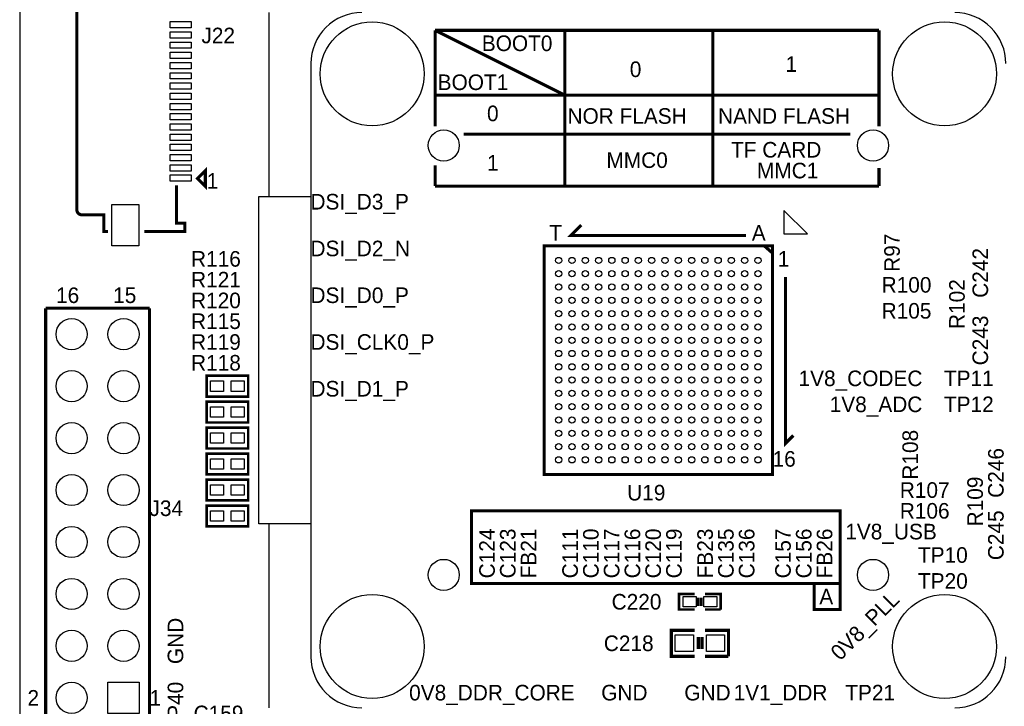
# Model space of a CAD drawing. Extents: x 0 to 83, y 0 to 145.
# Tile 8 of 12: x 0 to 48, y 63 to 97. Entities that reach past the tile are written whole.
import ezdxf

# ---------------------------------------------------------------- set-up
doc = ezdxf.new("R2010")
doc.units = 0
for name, color, linetype in [('BG_OUTLINE', 7, 'CONTINUOUS'), ('BG_SILKSCREEN_TOP', 7, 'CONTINUOUS'), ('PG_SILKSCREEN_TOP', 7, 'CONTINUOUS'), ('PIN_TOP', 12, 'CONTINUOUS'), ('RD_SILKSCREEN_TOP', 7, 'CONTINUOUS')]:
    doc.layers.add(name, color=color, linetype=linetype)

msp = doc.modelspace()

# ---------------------------------------------------------------- linework, layer by layer
at = {"layer": 'BG_OUTLINE'}
msp.add_lwpolyline([(1.999996, 139.999974, 0.414214), (0, 137.999978), (0, 56.291734)], format="xyb", dxfattribs=at)
at = {"layer": 'BG_SILKSCREEN_TOP', "const_width": 0.1524}
for points in [[(20.32, 96.139), (42.037, 96.139)], [(20.32, 96.139), (26.67, 92.964)], [(20.32, 92.964), (20.32, 96.139)], [(26.67, 96.139), (26.67, 88.519)], [(33.909, 96.139), (33.909, 88.519)], [(42.037, 96.139), (42.037, 92.964)], [(20.32, 91.44), (20.32, 94.234)], [(20.32, 92.964), (26.67, 92.964)], [(42.037, 92.964), (24.892, 92.964)], [(42.037, 91.44), (42.037, 92.964)], [(40.64, 91.059), (21.717, 91.059)], [(20.32, 88.519), (20.32, 89.535)], [(42.037, 88.519), (42.037, 89.408)], [(26.797, 88.519), (20.32, 88.519)], [(24.765, 88.519), (42.037, 88.519)], [(33.274, 69.088), (40.132, 69.088), (40.132, 72.644), (22.098, 72.644), (22.098, 69.088), (33.274, 69.088)], [(40.132, 69.088), (40.132, 67.818), (38.862, 67.818), (38.862, 69.088)]]:
    msp.add_lwpolyline(points, dxfattribs=at)
at = {"layer": 'PG_SILKSCREEN_TOP'}
for points, const_width in [([(2.794, 104.94899), (2.794, 94.48419)], 0.1524), ([(9.0805, 88.89619), (9.0805, 88.51519), (8.6995, 88.89619), (9.0805, 89.27719), (9.0805, 88.89619)], 0.1524), ([(6.096, 86.302596), (8.0772, 86.302596), (8.0772, 86.708996), (7.6708, 86.708996), (7.6708, 88.563196)], 0.1524), ([(35.52825, 86.106), (26.95575, 86.106), (27.46375, 86.614)], 0.1524), ([(36.83, 85.598), (36.83, 74.422), (25.654, 74.422), (25.654, 85.598), (36.83, 85.598)], 0.1524), ([(36.4236, 85.598), (36.83, 85.2424)], 0.1524), ([(37.465, 84.074), (37.465, 75.946), (37.846, 76.327)], 0.1524), ([(6.35, 82.55), (6.35, 62.23), (1.27, 62.23)], 0.1524), ([(1.27, 82.55), (6.35, 82.55)], 0.1524), ([(1.27, 62.23), (1.27, 82.55)], 0.1524), ([(11.176, 78.232), (9.144, 78.232), (9.144, 79.248), (11.176, 79.248), (11.176, 78.232)], 0.127), ([(11.176, 76.962), (9.144, 76.962), (9.144, 77.978), (11.176, 77.978), (11.176, 76.962)], 0.127), ([(11.176, 75.692), (9.144, 75.692), (9.144, 76.708), (11.176, 76.708), (11.176, 75.692)], 0.127), ([(11.176, 74.422), (9.144, 74.422), (9.144, 75.438), (11.176, 75.438), (11.176, 74.422)], 0.127), ([(11.176, 73.152), (9.144, 73.152), (9.144, 74.168), (11.176, 74.168), (11.176, 73.152)], 0.127), ([(11.176, 71.882), (9.144, 71.882), (9.144, 72.898), (11.176, 72.898), (11.176, 71.882)], 0.127), ([(33.02, 67.818), (32.258, 67.818), (32.258, 68.58), (33.02, 68.58)], 0.127), ([(33.1978, 67.9958), (33.1978, 68.4022)], 0.127), ([(33.3502, 67.9958), (33.3502, 68.4022)], 0.127), ([(33.528, 68.58), (34.29, 68.58), (34.29, 67.818)], 0.127), ([(34.29, 67.818), (33.528, 67.818)], 0.127), ([(33.02, 65.532), (31.877, 65.532), (31.877, 66.802), (33.02, 66.802)], 0.1524), ([(33.1978, 65.8876), (33.1978, 66.4718)], 0.1524), ([(33.3756, 65.8876), (33.3756, 66.4718)], 0.1524), ([(33.528, 66.802), (34.671, 66.802), (34.671, 65.532)], 0.1524), ([(34.671, 65.532), (33.528, 65.532)], 0.1524)]:
    msp.add_lwpolyline(points, dxfattribs=dict(at, const_width=const_width))
for points in [[(12.192, 97.009966), (12.192, 88.009984)], [(14.242034, 94.509844), (14.242034, 93.474286)], [(14.242034, 93.474286), (14.242034, 66.54546)], [(11.692128, 88.009984), (14.242034, 88.009984)], [(11.692128, 72.010016), (11.692128, 88.009984)], [(14.242034, 72.010016), (11.692128, 72.010016)], [(12.192, 72.010016), (12.192, 63.00978)], [(14.242034, 66.54546), (14.242034, 65.509902)]]:
    msp.add_lwpolyline(points, dxfattribs=at)
for points in [[(16.742156, 97.009966, 0.414233), (14.242034, 94.509844)], [(48.241966, 94.509844, 0.414219), (45.742098, 97.009966)], [(14.242034, 65.509902, 0.414226), (16.742156, 63.00978)], [(45.742098, 63.00978, 0.414212), (48.241966, 65.509902)]]:
    msp.add_lwpolyline(points, format="xyb", dxfattribs=at)
at = {"layer": 'PG_SILKSCREEN_TOP', "const_width": 0.1524}
msp.add_lwpolyline([(2.794, 94.659196), (2.794, 87.369396, 0.414214), (3.048, 87.115396), (4.1148, 87.115396), (4.1148, 86.302596), (4.318, 86.302596)], format="xyb", dxfattribs=at)
at = {"layer": 'PG_SILKSCREEN_TOP'}
msp.add_lwpolyline([(37.387784, 87.331042), (37.387784, 86.18093), (38.537642, 86.18093)], close=True, dxfattribs=at)
at = {"layer": 'PIN_TOP'}
for points in [[(7.366, 96.56191), (8.382, 96.56191), (8.382, 96.25711), (7.366, 96.25711)], [(7.366, 96.062038), (8.382, 96.062038), (8.382, 95.757238), (7.366, 95.757238)], [(7.366, 95.562166), (8.382, 95.562166), (8.382, 95.257366), (7.366, 95.257366)], [(7.366, 95.062294), (8.382, 95.062294), (8.382, 94.757494), (7.366, 94.757494)], [(7.366, 94.562422), (8.382, 94.562422), (8.382, 94.257622), (7.366, 94.257622)], [(7.366, 94.06255), (8.382, 94.06255), (8.382, 93.75775), (7.366, 93.75775)], [(7.366, 93.562678), (8.382, 93.562678), (8.382, 93.257878), (7.366, 93.257878)], [(7.366, 93.062806), (8.382, 93.062806), (8.382, 92.758006), (7.366, 92.758006)], [(7.366, 92.562934), (8.382, 92.562934), (8.382, 92.258134), (7.366, 92.258134)], [(7.366, 92.063062), (8.382, 92.063062), (8.382, 91.758262), (7.366, 91.758262)], [(7.366, 91.56319), (8.382, 91.56319), (8.382, 91.25839), (7.366, 91.25839)], [(7.366, 91.063318), (8.382, 91.063318), (8.382, 90.758518), (7.366, 90.758518)], [(7.366, 90.563446), (8.382, 90.563446), (8.382, 90.258646), (7.366, 90.258646)], [(7.366, 90.063574), (8.382, 90.063574), (8.382, 89.758774), (7.366, 89.758774)], [(7.366, 89.563702), (8.382, 89.563702), (8.382, 89.258902), (7.366, 89.258902)], [(7.366, 89.06383), (8.382, 89.06383), (8.382, 88.75903), (7.366, 88.75903)], [(4.51358, 85.59546), (4.51358, 87.62746), (5.83438, 87.62746), (5.83438, 85.59546)], [(9.9695, 78.994), (9.9695, 78.486), (9.3345, 78.486), (9.3345, 78.994)], [(10.9855, 78.994), (10.9855, 78.486), (10.3505, 78.486), (10.3505, 78.994)], [(9.9695, 77.724), (9.9695, 77.216), (9.3345, 77.216), (9.3345, 77.724)], [(10.9855, 77.724), (10.9855, 77.216), (10.3505, 77.216), (10.3505, 77.724)], [(9.9695, 76.454), (9.9695, 75.946), (9.3345, 75.946), (9.3345, 76.454)], [(10.9855, 76.454), (10.9855, 75.946), (10.3505, 75.946), (10.3505, 76.454)], [(9.9695, 75.184), (9.9695, 74.676), (9.3345, 74.676), (9.3345, 75.184)], [(10.9855, 75.184), (10.9855, 74.676), (10.3505, 74.676), (10.3505, 75.184)], [(9.9695, 73.914), (9.9695, 73.406), (9.3345, 73.406), (9.3345, 73.914)], [(10.9855, 73.914), (10.9855, 73.406), (10.3505, 73.406), (10.3505, 73.914)], [(9.9695, 72.644), (9.9695, 72.136), (9.3345, 72.136), (9.3345, 72.644)], [(10.9855, 72.644), (10.9855, 72.136), (10.3505, 72.136), (10.3505, 72.644)], [(33.0835, 68.453), (33.0835, 67.945), (32.4485, 67.945), (32.4485, 68.453)], [(34.0995, 68.453), (34.0995, 67.945), (33.4645, 67.945), (33.4645, 68.453)], [(32.9565, 66.5734), (32.9565, 65.7606), (32.0675, 65.7606), (32.0675, 66.5734)], [(34.4805, 66.5734), (34.4805, 65.7606), (33.5915, 65.7606), (33.5915, 66.5734)], [(5.842, 62.738), (4.318, 62.738), (4.318, 64.262), (5.842, 64.262)]]:
    msp.add_lwpolyline(points, close=True, dxfattribs=at)
for centre, radius in [((17.242028, 94.009972), 2.54), ((45.242226, 94.009972), 2.54), ((20.742148, 90.509852), 0.762), ((41.742106, 90.509852), 0.762), ((26.367486, 84.885276), 0.1524), ((27.017472, 84.885276), 0.1524), ((27.667458, 84.885276), 0.1524), ((28.317444, 84.885276), 0.1524), ((28.96743, 84.885276), 0.1524), ((29.617416, 84.885276), 0.1524), ((30.267402, 84.885276), 0.1524), ((30.917388, 84.885276), 0.1524), ((31.567374, 84.885276), 0.1524), ((32.21736, 84.885276), 0.1524), ((32.867346, 84.885276), 0.1524), ((33.517332, 84.885276), 0.1524), ((34.167318, 84.885276), 0.1524), ((34.817304, 84.885276), 0.1524), ((35.46729, 84.885276), 0.1524), ((36.117276, 84.885276), 0.1524), ((26.367486, 84.23529), 0.1524), ((27.017472, 84.23529), 0.1524), ((27.667458, 84.23529), 0.1524), ((28.317444, 84.23529), 0.1524), ((28.96743, 84.23529), 0.1524), ((29.617416, 84.23529), 0.1524), ((30.267402, 84.23529), 0.1524), ((30.917388, 84.23529), 0.1524), ((31.567374, 84.23529), 0.1524), ((32.21736, 84.23529), 0.1524), ((32.867346, 84.23529), 0.1524), ((33.517332, 84.23529), 0.1524), ((34.167318, 84.23529), 0.1524), ((34.817304, 84.23529), 0.1524), ((35.46729, 84.23529), 0.1524), ((36.117276, 84.23529), 0.1524), ((26.367486, 83.585304), 0.1524), ((27.017472, 83.585304), 0.1524), ((27.667458, 83.585304), 0.1524), ((28.317444, 83.585304), 0.1524), ((28.96743, 83.585304), 0.1524), ((29.617416, 83.585304), 0.1524), ((30.267402, 83.585304), 0.1524), ((30.917388, 83.585304), 0.1524), ((31.567374, 83.585304), 0.1524), ((32.21736, 83.585304), 0.1524), ((32.867346, 83.585304), 0.1524), ((33.517332, 83.585304), 0.1524), ((34.167318, 83.585304), 0.1524), ((34.817304, 83.585304), 0.1524), ((35.46729, 83.585304), 0.1524), ((36.117276, 83.585304), 0.1524), ((26.367486, 82.935318), 0.1524), ((27.017472, 82.935318), 0.1524), ((27.667458, 82.935318), 0.1524), ((28.317444, 82.935318), 0.1524), ((28.96743, 82.935318), 0.1524), ((29.617416, 82.935318), 0.1524), ((30.267402, 82.935318), 0.1524), ((30.917388, 82.935318), 0.1524), ((31.567374, 82.935318), 0.1524), ((32.21736, 82.935318), 0.1524), ((32.867346, 82.935318), 0.1524), ((33.517332, 82.935318), 0.1524), ((34.167318, 82.935318), 0.1524), ((34.817304, 82.935318), 0.1524), ((35.46729, 82.935318), 0.1524), ((36.117276, 82.935318), 0.1524), ((26.367486, 82.285332), 0.1524), ((27.017472, 82.285332), 0.1524), ((27.667458, 82.285332), 0.1524), ((28.317444, 82.285332), 0.1524), ((28.96743, 82.285332), 0.1524), ((29.617416, 82.285332), 0.1524), ((30.267402, 82.285332), 0.1524), ((30.917388, 82.285332), 0.1524), ((31.567374, 82.285332), 0.1524), ((32.21736, 82.285332), 0.1524), ((32.867346, 82.285332), 0.1524), ((33.517332, 82.285332), 0.1524), ((34.167318, 82.285332), 0.1524), ((34.817304, 82.285332), 0.1524), ((35.46729, 82.285332), 0.1524), ((36.117276, 82.285332), 0.1524), ((2.54, 81.28), 0.762), ((5.08, 81.28), 0.762), ((26.367486, 81.635346), 0.1524), ((27.017472, 81.635346), 0.1524), ((27.667458, 81.635346), 0.1524), ((28.317444, 81.635346), 0.1524), ((28.96743, 81.635346), 0.1524), ((29.617416, 81.635346), 0.1524), ((30.267402, 81.635346), 0.1524), ((30.917388, 81.635346), 0.1524), ((31.567374, 81.635346), 0.1524), ((32.21736, 81.635346), 0.1524), ((32.867346, 81.635346), 0.1524), ((33.517332, 81.635346), 0.1524), ((34.167318, 81.635346), 0.1524), ((34.817304, 81.635346), 0.1524), ((35.46729, 81.635346), 0.1524), ((36.117276, 81.635346), 0.1524), ((26.367486, 80.98536), 0.1524), ((27.017472, 80.98536), 0.1524), ((27.667458, 80.98536), 0.1524), ((28.317444, 80.98536), 0.1524), ((28.96743, 80.98536), 0.1524), ((29.617416, 80.98536), 0.1524), ((30.267402, 80.98536), 0.1524), ((30.917388, 80.98536), 0.1524), ((31.567374, 80.98536), 0.1524), ((32.21736, 80.98536), 0.1524), ((32.867346, 80.98536), 0.1524), ((33.517332, 80.98536), 0.1524), ((34.167318, 80.98536), 0.1524), ((34.817304, 80.98536), 0.1524), ((35.46729, 80.98536), 0.1524), ((36.117276, 80.98536), 0.1524), ((26.367486, 80.335374), 0.1524), ((27.017472, 80.335374), 0.1524), ((27.667458, 80.335374), 0.1524), ((28.317444, 80.335374), 0.1524), ((28.96743, 80.335374), 0.1524), ((29.617416, 80.335374), 0.1524), ((30.267402, 80.335374), 0.1524), ((30.917388, 80.335374), 0.1524), ((31.567374, 80.335374), 0.1524), ((32.21736, 80.335374), 0.1524), ((32.867346, 80.335374), 0.1524), ((33.517332, 80.335374), 0.1524), ((34.167318, 80.335374), 0.1524), ((34.817304, 80.335374), 0.1524), ((35.46729, 80.335374), 0.1524), ((36.117276, 80.335374), 0.1524), ((2.54, 78.74), 0.762), ((5.08, 78.74), 0.762), ((26.367486, 79.685388), 0.1524), ((27.017472, 79.685388), 0.1524), ((27.667458, 79.685388), 0.1524), ((28.317444, 79.685388), 0.1524), ((28.96743, 79.685388), 0.1524), ((29.617416, 79.685388), 0.1524), ((30.267402, 79.685388), 0.1524), ((30.917388, 79.685388), 0.1524), ((31.567374, 79.685388), 0.1524), ((32.21736, 79.685388), 0.1524), ((32.867346, 79.685388), 0.1524), ((33.517332, 79.685388), 0.1524), ((34.167318, 79.685388), 0.1524), ((34.817304, 79.685388), 0.1524), ((35.46729, 79.685388), 0.1524), ((36.117276, 79.685388), 0.1524), ((26.367486, 79.035402), 0.1524), ((27.017472, 79.035402), 0.1524), ((27.667458, 79.035402), 0.1524), ((28.317444, 79.035402), 0.1524), ((28.96743, 79.035402), 0.1524), ((29.617416, 79.035402), 0.1524), ((30.267402, 79.035402), 0.1524), ((30.917388, 79.035402), 0.1524), ((31.567374, 79.035402), 0.1524), ((32.21736, 79.035402), 0.1524), ((32.867346, 79.035402), 0.1524), ((33.517332, 79.035402), 0.1524), ((34.167318, 79.035402), 0.1524), ((34.817304, 79.035402), 0.1524), ((35.46729, 79.035402), 0.1524), ((36.117276, 79.035402), 0.1524), ((26.367486, 78.385416), 0.1524), ((27.017472, 78.385416), 0.1524), ((27.667458, 78.385416), 0.1524), ((28.317444, 78.385416), 0.1524), ((28.96743, 78.385416), 0.1524), ((29.617416, 78.385416), 0.1524), ((30.267402, 78.385416), 0.1524), ((30.917388, 78.385416), 0.1524), ((31.567374, 78.385416), 0.1524), ((32.21736, 78.385416), 0.1524), ((32.867346, 78.385416), 0.1524), ((33.517332, 78.385416), 0.1524), ((34.167318, 78.385416), 0.1524), ((34.817304, 78.385416), 0.1524), ((35.46729, 78.385416), 0.1524), ((36.117276, 78.385416), 0.1524), ((26.367486, 77.73543), 0.1524), ((27.017472, 77.73543), 0.1524), ((27.667458, 77.73543), 0.1524), ((28.317444, 77.73543), 0.1524), ((28.96743, 77.73543), 0.1524), ((29.617416, 77.73543), 0.1524), ((30.267402, 77.73543), 0.1524), ((30.917388, 77.73543), 0.1524), ((31.567374, 77.73543), 0.1524), ((32.21736, 77.73543), 0.1524), ((32.867346, 77.73543), 0.1524), ((33.517332, 77.73543), 0.1524), ((34.167318, 77.73543), 0.1524), ((34.817304, 77.73543), 0.1524), ((35.46729, 77.73543), 0.1524), ((36.117276, 77.73543), 0.1524), ((26.367486, 77.085444), 0.1524), ((27.017472, 77.085444), 0.1524), ((27.667458, 77.085444), 0.1524), ((28.317444, 77.085444), 0.1524), ((28.96743, 77.085444), 0.1524), ((29.617416, 77.085444), 0.1524), ((30.267402, 77.085444), 0.1524), ((30.917388, 77.085444), 0.1524), ((31.567374, 77.085444), 0.1524), ((32.21736, 77.085444), 0.1524), ((32.867346, 77.085444), 0.1524), ((33.517332, 77.085444), 0.1524), ((34.167318, 77.085444), 0.1524), ((34.817304, 77.085444), 0.1524), ((35.46729, 77.085444), 0.1524), ((36.117276, 77.085444), 0.1524), ((2.54, 76.2), 0.762), ((5.08, 76.2), 0.762), ((26.367486, 76.435458), 0.1524), ((27.017472, 76.435458), 0.1524), ((27.667458, 76.435458), 0.1524), ((28.317444, 76.435458), 0.1524), ((28.96743, 76.435458), 0.1524), ((29.617416, 76.435458), 0.1524), ((30.267402, 76.435458), 0.1524), ((30.917388, 76.435458), 0.1524), ((31.567374, 76.435458), 0.1524), ((32.21736, 76.435458), 0.1524), ((32.867346, 76.435458), 0.1524), ((33.517332, 76.435458), 0.1524), ((34.167318, 76.435458), 0.1524), ((34.817304, 76.435458), 0.1524), ((35.46729, 76.435458), 0.1524), ((36.117276, 76.435458), 0.1524), ((26.367486, 75.785472), 0.1524), ((27.017472, 75.785472), 0.1524), ((27.667458, 75.785472), 0.1524), ((28.317444, 75.785472), 0.1524), ((28.96743, 75.785472), 0.1524), ((29.617416, 75.785472), 0.1524), ((30.267402, 75.785472), 0.1524), ((30.917388, 75.785472), 0.1524), ((31.567374, 75.785472), 0.1524), ((32.21736, 75.785472), 0.1524), ((32.867346, 75.785472), 0.1524), ((33.517332, 75.785472), 0.1524), ((34.167318, 75.785472), 0.1524), ((34.817304, 75.785472), 0.1524), ((35.46729, 75.785472), 0.1524), ((36.117276, 75.785472), 0.1524), ((26.367486, 75.135486), 0.1524), ((27.017472, 75.135486), 0.1524), ((27.667458, 75.135486), 0.1524), ((28.317444, 75.135486), 0.1524), ((28.96743, 75.135486), 0.1524), ((29.617416, 75.135486), 0.1524), ((30.267402, 75.135486), 0.1524), ((30.917388, 75.135486), 0.1524), ((31.567374, 75.135486), 0.1524), ((32.21736, 75.135486), 0.1524), ((32.867346, 75.135486), 0.1524), ((33.517332, 75.135486), 0.1524), ((34.167318, 75.135486), 0.1524), ((34.817304, 75.135486), 0.1524), ((35.46729, 75.135486), 0.1524), ((36.117276, 75.135486), 0.1524), ((2.54, 73.66), 0.762), ((5.08, 73.66), 0.762), ((2.54, 71.12), 0.762), ((5.08, 71.12), 0.762), ((20.742148, 69.509894), 0.762), ((41.742106, 69.509894), 0.762), ((2.54, 68.58), 0.762), ((5.08, 68.58), 0.762), ((17.242028, 66.010028), 2.54), ((45.242226, 66.010028), 2.54), ((2.54, 66.04), 0.762), ((5.08, 66.04), 0.762), ((2.54, 63.5), 0.762)]:
    msp.add_circle(centre, radius, dxfattribs=at)

# ---------------------------------------------------------------- texts
at = {"layer": 'BG_SILKSCREEN_TOP'}
for s, p in [('BOOT0', (22.606, 95.123)), ('0', (29.845, 93.853)), ('1', (37.465, 94.107)), ('BOOT1', (20.447, 93.218)), ('0', (22.86, 91.694)), ('NOR FLASH', (26.797, 91.567)), ('NAND FLASH', (34.163, 91.567)), ('TF CARD', (34.798, 89.916)), ('MMC0', (28.702, 89.408)), ('1', (22.86, 89.281)), ('MMC1', (36.068, 88.9)), ('DSI_D3_P', (14.224, 87.376)), ('DSI_D2_N', (14.224, 85.09)), ('DSI_D0_P', (14.224, 82.804)), ('DSI_CLK0_P', (14.224, 80.518)), ('1V8_CODEC', (38.1, 78.74)), ('DSI_D1_P', (14.224, 78.232)), ('1V8_ADC', (39.624, 77.47)), ('1V8_USB', (40.386, 71.247)), ('A', (39.116, 68.072)), ('0V8_DDR_CORE', (19.05, 63.373)), ('GND', (28.448, 63.373)), ('GND', (32.512, 63.373)), ('1V1_DDR', (34.925, 63.373))]:
    msp.add_text(s, height=0.762, dxfattribs=at).set_placement(p)
for s, rotation, p in [('0V8_PLL', 45, (40.132, 65.278)), ('GND', 90, (8.001, 65.151))]:
    msp.add_text(s, height=0.762, rotation=rotation, dxfattribs=at).set_placement(p)
at = {"layer": 'PG_SILKSCREEN_TOP'}
for s, p in [('1', (9.144, 88.392)), ('T', (25.908, 85.852)), ('A', (35.814, 85.852)), ('1', (37.084, 84.582)), ('16', (1.778, 82.804)), ('15', (4.572, 82.804)), ('16', (36.83, 74.803)), ('2', (0.381, 63.119)), ('1', (6.35, 63.119))]:
    msp.add_text(s, height=0.762, dxfattribs=at).set_placement(p)
at = {"layer": 'RD_SILKSCREEN_TOP'}
for s, p in [('J22', (8.89, 95.504)), ('R116', (8.382, 84.582)), ('R121', (8.382, 83.566)), ('R100', (42.164, 83.312)), ('R120', (8.382, 82.55)), ('R105', (42.164, 82.042)), ('R115', (8.382, 81.534)), ('R119', (8.382, 80.518)), ('R118', (8.382, 79.502)), ('TP11', (45.212, 78.74)), ('TP12', (45.212, 77.47)), ('U19', (29.718, 73.152)), ('R107', (43.053, 73.279)), ('J34', (6.35, 72.39)), ('R106', (43.053, 72.263)), ('TP10', (43.942, 70.104)), ('TP20', (43.942, 68.834)), ('C220', (28.956, 67.818)), ('C218', (28.575, 65.786)), ('TP21', (40.386, 63.373)), ('C159', (8.509, 62.357))]:
    msp.add_text(s, height=0.762, dxfattribs=at).set_placement(p)
for s, p in [('R97', (43.053, 84.328)), ('C242', (47.371, 83.058)), ('R102', (46.228, 81.534)), ('C243', (47.371, 79.756)), ('R108', (43.942, 74.168)), ('C246', (48.133, 73.279)), ('R109', (47.117, 71.882)), ('C245', (48.133, 70.231)), ('C124', (23.241, 69.342)), ('C123', (24.257, 69.342)), ('FB21', (25.273, 69.342)), ('C111', (27.305, 69.342)), ('C110', (28.321, 69.342)), ('C117', (29.337, 69.342)), ('C116', (30.353, 69.342)), ('C120', (31.369, 69.342)), ('C119', (32.385, 69.342)), ('FB23', (33.909, 69.342)), ('C135', (34.925, 69.342)), ('C136', (35.941, 69.342)), ('C157', (37.719, 69.342)), ('C156', (38.735, 69.342)), ('FB26', (39.751, 69.342)), ('TP40', (8.001, 61.849))]:
    msp.add_text(s, height=0.762, rotation=90, dxfattribs=at).set_placement(p)

doc.saveas('drawing.dxf')
